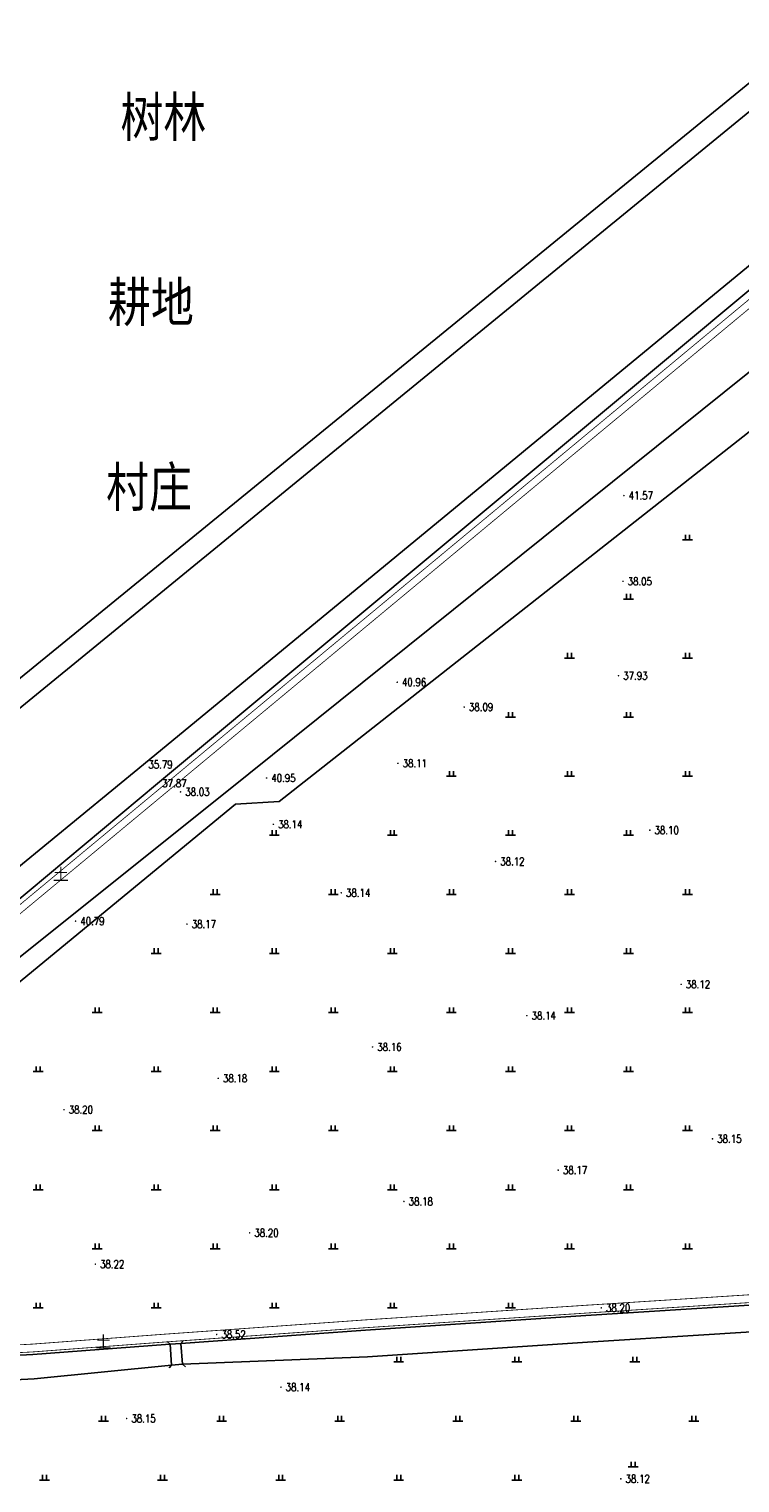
# Model space of a CAD drawing. Extents: x 456755 to 458049, y 3845626 to 3853218.
# Tile 50 of 80: x 457013 to 457194, y 3850431 to 3850800. Entities that reach past the tile are written whole.
import ezdxf
from ezdxf.enums import TextEntityAlignment as Align

# ---------------------------------------------------------------- set-up
doc = ezdxf.new("R2010")
doc.units = 0
doc.linetypes.add('X3', pattern=[5, 4, -1])
doc.layers.get('0').update_dxf_attribs({"linetype": 'CONTINUOUS'})
doc.layers.add('ASSIST', color=7, linetype='CONTINUOUS', plot=False)
for name, color, linetype in [('DLSS', 4, 'CONTINUOUS'), ('DMTZ', 3, 'CONTINUOUS'), ('GCD', 1, 'CONTINUOUS'), ('SXSS', 5, 'CONTINUOUS'), ('ZBTZ', 3, 'CONTINUOUS')]:
    doc.layers.add(name, color=color, linetype=linetype)
doc.styles.add('HZ', font='rs.shx', dxfattribs={"width": 0.8, "bigfont": 'hztxt.shx'})
doc.styles.add('仿宋体', font='仿宋_GB2312.ttf', dxfattribs={"width": 0.8})
doc.styles.add('黑体', font='simhei.ttf')
doc.linetypes.add('10411', pattern='A,2,[150,AAA.SHX,S=1,R=0,X=0,Y=1],2,[151,AAA.SHX,S=1,R=0,X=0,Y=3],1e-11', length=4)

# ---------------------------------------------------------------- blocks, each defined once
blk = doc.blocks.new('GC200')
at = {"linetype": 'Continuous', "const_width": 0.2, "flags": 128}
blk.add_lwpolyline([(-0.1, 0, 1), (0.1, 0, 1)], format="xyb", close=True, dxfattribs=at)
blk = doc.blocks.new('gc119')
for p, q in [((-1.25, 0), (1.25, 0)), ((-0.5, 1.3), (-0.5, 0)), ((0.5, 1.3), (0.5, 0))]:
    blk.add_line(p, q)

msp = doc.modelspace()

# ---------------------------------------------------------------- linework, layer by layer
at = {"layer": 'ASSIST', "linetype": 'Continuous', "elevation": -33.29, "flags": 128}
msp.add_lwpolyline([(457049.6, 3850460.49), (457049.2, 3850465.78), (457051.98, 3850465.99), (457052.38, 3850460.7)], close=True, dxfattribs=at)
at = {"layer": 'DLSS', "linetype": 'Continuous'}
for p, q in [((457049.2, 3850465.78, -33.29), (457048.44, 3850466.43, -33.29)), ((457051.98, 3850465.99, -33.29), (457052.63, 3850466.75, -33.29)), ((457049.6, 3850460.49, -33.29), (457048.94, 3850459.74, -33.29)), ((457052.38, 3850460.7, -33.29), (457053.13, 3850460.05, -33.29))]:
    msp.add_line(p, q, dxfattribs=at)
at = {"layer": 'DLSS', "linetype": 'X3', "const_width": 0.2, "elevation": -33.29, "flags": 128}
for points in [[(457613.95, 3851033.72), (457609.91, 3851047.94), (457605.39, 3851055.67), (457602.62, 3851058.05), (457598.98, 3851059.37), (457593.14, 3851059.81), (457590.81, 3851059.75), (457477.88, 3850965.42), (457269.52, 3850791.86), (456953.66, 3850529.76)], [(456936.85, 3850462.23), (456964.8, 3850463.25), (457014.15, 3850465.79), (457047.84, 3850468.32), (457098.72, 3850471.94), (457154.66, 3850475.65), (457213.7, 3850479.44), (457233.17, 3850481.17), (457262.4, 3850482.85), (457286.52, 3850483.95), (457332.6, 3850486.57), (457383.21, 3850489.6), (457420.87, 3850491.91), (457462.25, 3850494.94), (457527.73, 3850498.92), (457581.7, 3850502.5), (457607.99, 3850503.64), (457641.53, 3850505.77)]]:
    msp.add_lwpolyline(points, dxfattribs=at)
at = {"layer": 'DLSS', "linetype": 'Continuous', "const_width": 0.2, "elevation": -33.29, "flags": 128}
for points in [[(457612.4, 3851033.17), (457608.26, 3851047.2), (457603.99, 3851054.5), (457601.7, 3851056.47), (457598.6, 3851057.6), (457593.09, 3851058.01), (457591.49, 3851057.97), (457479.03, 3850964.04), (457270.67, 3850790.47), (456954.81, 3850528.38)], [(456936.87, 3850460.25), (456964.89, 3850461.27), (457014.28, 3850463.81), (457047.99, 3850466.34), (457098.86, 3850469.96), (457154.79, 3850473.67), (457213.85, 3850477.46), (457233.31, 3850479.19), (457262.5, 3850480.87), (457286.62, 3850481.97), (457332.72, 3850484.6), (457383.33, 3850487.62), (457421, 3850489.94), (457462.38, 3850492.96), (457527.86, 3850496.94), (457581.81, 3850500.52), (457608.09, 3850501.67), (457641.66, 3850503.79)]]:
    msp.add_lwpolyline(points, dxfattribs=at)
at = {"layer": 'DLSS', "linetype": 'Continuous', "elevation": -33.29}
for points in [[(457049.6, 3850460.49), (457049.2, 3850465.78)], [(457051.98, 3850465.99), (457052.38, 3850460.7)]]:
    msp.add_lwpolyline(points, dxfattribs=at)
at = {"layer": 'DMTZ', "color": 5, "linetype": '10411', "flags": 128}
for points, elevation in [([(457597.95, 3851113.8), (456922.66, 3850562.77), (456909.31, 3850551.11)], -33.29), ([(456946.87, 3850524.98), (456952.77, 3850530.28), (457046.03, 3850608.2), (457206.39, 3850741.85), (457567.44, 3851041.9), (457595.08, 3851065.51), (457596.47, 3851066.06), (457597.73, 3851065.72), (457600.4, 3851064.17)], 4.81), ([(457255.37, 3850479.51), (457233.36, 3850478.55), (457213.9, 3850476.82), (457154.83, 3850473.03), (457098.9, 3850469.32), (457051.97, 3850465.98)], -33.29), ([(457052.38, 3850460.7), (457099.37, 3850462.54), (457155.27, 3850466.25), (457214.41, 3850470.04), (457233.86, 3850471.77), (457255.9, 3850473.36)], -33.29), ([(457049.2, 3850465.78), (457048.03, 3850465.7), (457014.32, 3850463.17), (456964.92, 3850460.63), (456951.18, 3850460.12), (456950.86, 3850459.55)], -33.29), ([(456951.13, 3850454.84), (456965.19, 3850454.44), (457014.7, 3850456.99), (457049.55, 3850460.44), (457049.55, 3850460.44)], -33.29)]:
    msp.add_lwpolyline(points, dxfattribs=dict(at, elevation=elevation))
at = {"layer": 'DMTZ', "linetype": '10411', "elevation": 7.74, "flags": 128}
msp.add_lwpolyline([(457273.41, 3850781.88), (457277.55, 3850783.15), (457281.21, 3850782.68), (457283.76, 3850781.09), (457284.39, 3850777.43), (457283.56, 3850772.86), (457283.56, 3850772.86), (457244.65, 3850737.57), (457214.97, 3850712.12), (457076.92, 3850603.57), (457065.85, 3850602.91), (456978.46, 3850531.06), (456977.27, 3850530.83), (456975.98, 3850530.96), (456975.02, 3850531.38), (456974.37, 3850531.7), (456973.89, 3850531.67), (456966.82, 3850526.37), (456961.13, 3850521.9), (456961.13, 3850521.9), (456960.62, 3850521.87), (456960.26, 3850522.14), (456959.93, 3850522.8), (456959.93, 3850523.56), (456965.38, 3850527.64), (457063.66, 3850606.18), (457213.15, 3850726.22)], close=True, dxfattribs=at)
at = {"layer": 'SXSS', "linetype": 'Continuous', "flags": 128}
for points, elevation in [([(456912.24, 3850545.89), (456926.4, 3850558.24), (457607.21, 3851114.77)], -33.29), ([(456925.93, 3850521.46), (456931.82, 3850524.76), (456938.11, 3850528.58), (456945.85, 3850533.76), (457042.49, 3850612.99), (457203.39, 3850745.47), (457564.41, 3851045.5), (457592.03, 3851069.08), (457593.61, 3851069.38), (457596.66, 3851069.11), (457599.9, 3851067.91), (457601.16, 3851066.32), (457601.85, 3851064.86)], 4.81)]:
    msp.add_lwpolyline(points, dxfattribs=dict(at, elevation=elevation))

# ---------------------------------------------------------------- block references
at = {"layer": 'GCD', "linetype": 'Continuous'}
ref = msp.add_blockref('GC200', (457164.52, 3850681.29, 8.28), dxfattribs=at)
ref.add_attrib('height', '41.57', dxfattribs={"linetype": 'Continuous', "height": 2, "style": 'HZ', "width": 0.8}).set_placement((457165.72, 3850681.29, -33.29), align=Align.MIDDLE_LEFT)
ref = msp.add_blockref('GC200', (457164.27, 3850659.51, 4.75), dxfattribs=at)
ref.add_attrib('height', '38.05', dxfattribs={"linetype": 'Continuous', "height": 2, "style": 'HZ', "width": 0.8}).set_placement((457165.47, 3850659.51, -33.29), align=Align.MIDDLE_LEFT)
ref = msp.add_blockref('GC200', (457106.92, 3850633.9, 7.67), dxfattribs=at)
ref.add_attrib('height', '40.96', dxfattribs={"linetype": 'Continuous', "height": 2, "style": 'HZ', "width": 0.8}).set_placement((457108.12, 3850633.9, -33.29), align=Align.MIDDLE_LEFT)
ref = msp.add_blockref('GC200', (457163.14, 3850635.54, 4.63), dxfattribs=at)
ref.add_attrib('height', '37.93', dxfattribs={"linetype": 'Continuous', "height": 2, "style": 'HZ', "width": 0.8}).set_placement((457164.34, 3850635.54, -33.29), align=Align.MIDDLE_LEFT)
ref = msp.add_blockref('GC200', (457123.94, 3850627.58, 4.8), dxfattribs=at)
ref.add_attrib('height', '38.09', dxfattribs={"linetype": 'Continuous', "height": 2, "style": 'HZ', "width": 0.8}).set_placement((457125.14, 3850627.58, -33.29), align=Align.MIDDLE_LEFT)
ref = msp.add_blockref('GC200', (457042.49, 3850612.99, 2.5), dxfattribs=at)
ref.add_attrib('height', '35.79', dxfattribs={"linetype": 'Continuous', "height": 2, "style": 'HZ', "width": 0.8}).set_placement((457043.69, 3850612.99, -33.29), align=Align.MIDDLE_LEFT)
ref = msp.add_blockref('GC200', (457107.1, 3850613.29, 4.81), dxfattribs=at)
ref.add_attrib('height', '38.11', dxfattribs={"linetype": 'Continuous', "height": 2, "style": 'HZ', "width": 0.8}).set_placement((457108.3, 3850613.29, -33.29), align=Align.MIDDLE_LEFT)
ref = msp.add_blockref('GC200', (457046.03, 3850608.2, 4.57), dxfattribs=at)
ref.add_attrib('height', '37.87', dxfattribs={"linetype": 'Continuous', "height": 2, "style": 'HZ', "width": 0.8}).set_placement((457047.23, 3850608.2, -33.29), align=Align.MIDDLE_LEFT)
ref = msp.add_blockref('GC200', (457073.73, 3850609.57, 7.65), dxfattribs=at)
ref.add_attrib('height', '40.95', dxfattribs={"linetype": 'Continuous', "height": 2, "style": 'HZ', "width": 0.8}).set_placement((457074.93, 3850609.57, -33.29), align=Align.MIDDLE_LEFT)
ref = msp.add_blockref('GC200', (457051.87, 3850606.04, 4.73), dxfattribs=at)
ref.add_attrib('height', '38.03', dxfattribs={"linetype": 'Continuous', "height": 2, "style": 'HZ', "width": 0.8}).set_placement((457053.07, 3850606.04, -33.29), align=Align.MIDDLE_LEFT)
ref = msp.add_blockref('GC200', (457075.46, 3850597.81, 4.85), dxfattribs=at)
ref.add_attrib('height', '38.14', dxfattribs={"linetype": 'Continuous', "height": 2, "style": 'HZ', "width": 0.8}).set_placement((457076.66, 3850597.81, -33.29), align=Align.MIDDLE_LEFT)
ref = msp.add_blockref('GC200', (457171.1, 3850596.32, 4.81), dxfattribs=at)
ref.add_attrib('height', '38.10', dxfattribs={"linetype": 'Continuous', "height": 2, "style": 'HZ', "width": 0.8}).set_placement((457172.3, 3850596.32, -33.29), align=Align.MIDDLE_LEFT)
ref = msp.add_blockref('GC200', (457131.9, 3850588.37, 4.82), dxfattribs=at)
ref.add_attrib('height', '38.12', dxfattribs={"linetype": 'Continuous', "height": 2, "style": 'HZ', "width": 0.8}).set_placement((457133.1, 3850588.37, -33.29), align=Align.MIDDLE_LEFT)
ref = msp.add_blockref('GC200', (457092.7, 3850580.41, 4.84), dxfattribs=at)
ref.add_attrib('height', '38.14', dxfattribs={"linetype": 'Continuous', "height": 2, "style": 'HZ', "width": 0.8}).set_placement((457093.9, 3850580.41, -33.29), align=Align.MIDDLE_LEFT)
ref = msp.add_blockref('GC200', (457025.2, 3850573.22, 7.49), dxfattribs=at)
ref.add_attrib('height', '40.79', dxfattribs={"linetype": 'Continuous', "height": 2, "style": 'HZ', "width": 0.8}).set_placement((457026.4, 3850573.22, -33.29), align=Align.MIDDLE_LEFT)
ref = msp.add_blockref('GC200', (457053.5, 3850572.46, 4.87), dxfattribs=at)
ref.add_attrib('height', '38.17', dxfattribs={"linetype": 'Continuous', "height": 2, "style": 'HZ', "width": 0.8}).set_placement((457054.7, 3850572.46, -33.29), align=Align.MIDDLE_LEFT)
ref = msp.add_blockref('GC200', (457179.06, 3850557.17, 4.83), dxfattribs=at)
ref.add_attrib('height', '38.12', dxfattribs={"linetype": 'Continuous', "height": 2, "style": 'HZ', "width": 0.8}).set_placement((457180.26, 3850557.17, -33.29), align=Align.MIDDLE_LEFT)
ref = msp.add_blockref('GC200', (457139.86, 3850549.21, 4.85), dxfattribs=at)
ref.add_attrib('height', '38.14', dxfattribs={"linetype": 'Continuous', "height": 2, "style": 'HZ', "width": 0.8}).set_placement((457141.06, 3850549.21, -33.29), align=Align.MIDDLE_LEFT)
ref = msp.add_blockref('GC200', (457100.65, 3850541.26, 4.87), dxfattribs=at)
ref.add_attrib('height', '38.16', dxfattribs={"linetype": 'Continuous', "height": 2, "style": 'HZ', "width": 0.8}).set_placement((457101.85, 3850541.26, -33.29), align=Align.MIDDLE_LEFT)
ref = msp.add_blockref('GC200', (457061.45, 3850533.3, 4.88), dxfattribs=at)
ref.add_attrib('height', '38.18', dxfattribs={"linetype": 'Continuous', "height": 2, "style": 'HZ', "width": 0.8}).set_placement((457062.65, 3850533.3, -33.29), align=Align.MIDDLE_LEFT)
ref = msp.add_blockref('GC200', (457022.25, 3850525.34, 4.9), dxfattribs=at)
ref.add_attrib('height', '38.20', dxfattribs={"linetype": 'Continuous', "height": 2, "style": 'HZ', "width": 0.8}).set_placement((457023.45, 3850525.34, -33.29), align=Align.MIDDLE_LEFT)
ref = msp.add_blockref('GC200', (457187.02, 3850517.94, 4.85), dxfattribs=at)
ref.add_attrib('height', '38.15', dxfattribs={"linetype": 'Continuous', "height": 2, "style": 'HZ', "width": 0.8}).set_placement((457188.22, 3850517.94, -33.29), align=Align.MIDDLE_LEFT)
ref = msp.add_blockref('GC200', (457147.82, 3850509.98, 4.87), dxfattribs=at)
ref.add_attrib('height', '38.17', dxfattribs={"linetype": 'Continuous', "height": 2, "style": 'HZ', "width": 0.8}).set_placement((457149.02, 3850509.98, -33.29), align=Align.MIDDLE_LEFT)
ref = msp.add_blockref('GC200', (457108.62, 3850502.02, 4.89), dxfattribs=at)
ref.add_attrib('height', '38.18', dxfattribs={"linetype": 'Continuous', "height": 2, "style": 'HZ', "width": 0.8}).set_placement((457109.82, 3850502.02, -33.29), align=Align.MIDDLE_LEFT)
ref = msp.add_blockref('GC200', (457069.42, 3850494.06, 4.91), dxfattribs=at)
ref.add_attrib('height', '38.20', dxfattribs={"linetype": 'Continuous', "height": 2, "style": 'HZ', "width": 0.8}).set_placement((457070.62, 3850494.06, -33.29), align=Align.MIDDLE_LEFT)
ref = msp.add_blockref('GC200', (457030.22, 3850486.1, 4.93), dxfattribs=at)
ref.add_attrib('height', '38.22', dxfattribs={"linetype": 'Continuous', "height": 2, "style": 'HZ', "width": 0.8}).set_placement((457031.42, 3850486.1, -33.29), align=Align.MIDDLE_LEFT)
ref = msp.add_blockref('GC200', (457158.76, 3850475, 4.91), dxfattribs=at)
ref.add_attrib('height', '38.20', dxfattribs={"linetype": 'Continuous', "height": 2, "style": 'HZ', "width": 0.8}).set_placement((457159.96, 3850475, -33.29), align=Align.MIDDLE_LEFT)
ref = msp.add_blockref('GC200', (457061.06, 3850468.26, 5.23), dxfattribs=at)
ref.add_attrib('height', '38.52', dxfattribs={"linetype": 'Continuous', "height": 2, "style": 'HZ', "width": 0.8}).set_placement((457062.26, 3850468.26, -33.29), align=Align.MIDDLE_LEFT)
ref = msp.add_blockref('GC200', (457077.38, 3850454.86, 4.85), dxfattribs=at)
ref.add_attrib('height', '38.14', dxfattribs={"linetype": 'Continuous', "height": 2, "style": 'HZ', "width": 0.8}).set_placement((457078.58, 3850454.86, -33.29), align=Align.MIDDLE_LEFT)
ref = msp.add_blockref('GC200', (457038.18, 3850446.9, 4.86), dxfattribs=at)
ref.add_attrib('height', '38.15', dxfattribs={"linetype": 'Continuous', "height": 2, "style": 'HZ', "width": 0.8}).set_placement((457039.38, 3850446.9, -33.29), align=Align.MIDDLE_LEFT)
ref = msp.add_blockref('GC200', (457163.74, 3850431.58, 4.83), dxfattribs=at)
ref.add_attrib('height', '38.12', dxfattribs={"linetype": 'Continuous', "height": 2, "style": 'HZ', "width": 0.8}).set_placement((457164.94, 3850431.58, -33.29), align=Align.MIDDLE_LEFT)
at = {"layer": 'ZBTZ', "linetype": 'Continuous'}
for p in [(457180.68, 3850670.02, -33.29), (457165.68, 3850655.02, -33.29), (457150.68, 3850640.02, -33.29), (457180.68, 3850640.02, -33.29), (457135.68, 3850625.02, -33.29), (457165.68, 3850625.02, -33.29), (457120.68, 3850610.02, -33.29), (457150.68, 3850610.02, -33.29), (457180.68, 3850610.02, -33.29), (457075.68, 3850595.02, -33.29), (457105.68, 3850595.02, -33.29), (457135.68, 3850595.02, -33.29), (457165.68, 3850595.02, -33.29), (457060.68, 3850580.02, -33.29), (457090.68, 3850580.02, -33.29), (457120.68, 3850580.02, -33.29), (457150.68, 3850580.02, -33.29), (457180.68, 3850580.02, -33.29), (457045.68, 3850565.02, -33.29), (457075.68, 3850565.02, -33.29), (457105.68, 3850565.02, -33.29), (457135.68, 3850565.02, -33.29), (457165.68, 3850565.02, -33.29), (457030.68, 3850550.02, -33.29), (457060.68, 3850550.02, -33.29), (457090.68, 3850550.02, -33.29), (457120.68, 3850550.02, -33.29), (457150.68, 3850550.02, -33.29), (457180.68, 3850550.02, -33.29), (457015.68, 3850535.02, -33.29), (457045.68, 3850535.02, -33.29), (457075.68, 3850535.02, -33.29), (457105.68, 3850535.02, -33.29), (457135.68, 3850535.02, -33.29), (457165.68, 3850535.02, -33.29), (457030.68, 3850520.02, -33.29), (457060.68, 3850520.02, -33.29), (457090.68, 3850520.02, -33.29), (457120.68, 3850520.02, -33.29), (457150.68, 3850520.02, -33.29), (457180.68, 3850520.02, -33.29), (457015.68, 3850505.02, -33.29), (457045.68, 3850505.02, -33.29), (457075.68, 3850505.02, -33.29), (457105.68, 3850505.02, -33.29), (457135.68, 3850505.02, -33.29), (457165.68, 3850505.02, -33.29), (457030.68, 3850490.02, -33.29), (457060.68, 3850490.02, -33.29), (457090.68, 3850490.02, -33.29), (457120.68, 3850490.02, -33.29), (457150.68, 3850490.02, -33.29), (457180.68, 3850490.02, -33.29), (457015.68, 3850475.02, -33.29), (457045.68, 3850475.02, -33.29), (457075.68, 3850475.02, -33.29), (457105.68, 3850475.02, -33.29), (457135.68, 3850475.02, -33.29), (457107.3, 3850461.26, -33.29), (457137.3, 3850461.26, -33.29), (457167.3, 3850461.26, -33.29), (457032.3, 3850446.26, -33.29), (457062.3, 3850446.26, -33.29), (457092.3, 3850446.26, -33.29), (457122.3, 3850446.26, -33.29), (457152.3, 3850446.26, -33.29), (457182.3, 3850446.26, -33.29), (457166.87, 3850434.61, -33.29), (457017.3, 3850431.26, -33.29), (457047.3, 3850431.26, -33.29), (457077.3, 3850431.26, -33.29), (457107.3, 3850431.26, -33.29), (457137.3, 3850431.26, -33.29)]:
    msp.add_blockref('gc119', p, dxfattribs=at)

# ---------------------------------------------------------------- texts
at = {"layer": 'DLSS', "color": 7, "linetype": 'X3', "style": '仿宋体', "width": 0.8}
for s, p in [('树林', (457036.58, 3850772.45, -33.29)), ('耕地', (457033.42, 3850725.44, -33.29)), ('村庄', (457032.92, 3850678.49, -33.29))]:
    msp.add_text(s, height=10, dxfattribs=at).set_placement(p)
at = {"layer": 'DLSS', "linetype": 'Continuous', "style": '黑体'}
for p in [(457021.46, 3850585.23, -33.29), (457032.27, 3850466.48, -33.29)]:
    msp.add_text('土', height=3, dxfattribs=at).set_placement(p, align=Align.MIDDLE)

doc.saveas('drawing.dxf')
